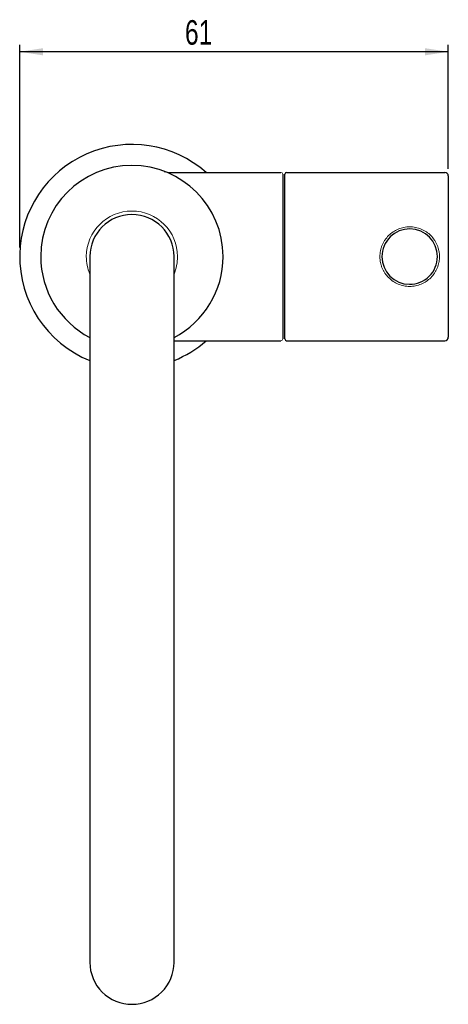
# Model space of a CAD drawing. Header units: millimetres. Extents: x 7 to 298, y -38 to 414.
# Tile 9 of 9: x 51 to 112, y 273 to 414. Entities that reach past the tile are written whole.
import ezdxf

# ---------------------------------------------------------------- set-up
doc = ezdxf.new("R2010")
doc.units = ezdxf.units.MM
doc.layers.add('DRAWINGS', color=7, linetype='Continuous')
doc.styles.add('SLDTEXTSTYLE0', font='TXT', dxfattribs={"width": 0.75})
doc.dimstyles.new('SLDDIMSTYLE0', dxfattribs={"dimtxt": 3.5, "dimasz": 3.302, "dimexe": 0, "dimexo": 0.0625, "dimgap": 0.875, "dimtad": 0, "dimtih": 1, "dimtoh": 1, "dimdec": 0, "dimrnd": 1e-09, "dimzin": 12, "dimdsep": 46, "dimtxsty": 'SLDTEXTSTYLE0', "dimsah": 1, "dimcen": 0.09, "dimadec": 0, "dimazin": 3, "dimtfac": 1, "dimtdec": 0, "dimtofl": 0, "dimtmove": 0, "dimatfit": 3, "dimfxl": 1, "dimfrac": 2, "dimtolj": 1, "dimtzin": 12, "dimarcsym": 0})

# ---------------------------------------------------------------- blocks, each defined once
blk = doc.blocks.new('_D_3')
at = {"layer": 'DRAWINGS'}
for p, q in [((51.22, 381.31), (51.22, 410.21)), ((112.31, 392.49), (112.31, 410.21)), ((112.31, 409.21), (51.22, 409.21))]:
    blk.add_line(p, q, dxfattribs=at)
for points in [[(51.22, 409.21), (54.52, 408.7), (54.52, 409.72)], [(112.31, 409.21), (109.01, 409.72), (109.01, 408.7)]]:
    blk.add_solid(points, dxfattribs=at)
at = {"layer": 'DRAWINGS', "insert": (74.77, 413.72), "char_height": 3.5, "attachment_point": 1, "style": 'SLDTEXTSTYLE0'}
blk.add_mtext('61', dxfattribs=at)

msp = doc.modelspace()

# ---------------------------------------------------------------- linework, layer by layer
at = {"color": 7, "linetype": 'Continuous', "lineweight": 25}
for p, q in [((72.69, 391.99), (88.46, 391.99)), ((89.26, 391.99), (111.81, 391.99)), ((88.71, 391.74), (88.71, 368.24)), ((89.01, 368.24), (89.01, 391.74)), ((112.31, 391.49), (112.31, 368.49)), ((54.41, 382.24), (54.41, 382.24)), ((61.21, 379.99), (61.21, 280.18)), ((73.21, 280.18), (73.21, 379.99)), ((54.41, 377.74), (54.41, 377.74)), ((73.21, 367.99), (88.46, 367.99)), ((89.26, 367.99), (111.81, 367.99)), ((61.21, 280.18), (61.21, 279.31)), ((73.21, 279.31), (73.21, 280.18))]:
    msp.add_line(p, q, dxfattribs=at)
for centre, radius, start, end in [((67.21, 379.99), 16, 48.5904, 178.8377), ((67.21, 379.99), 13, 0, 180), ((72.69, 394.48), 2.49, 249.2773, 270.0613), ((89.26, 391.74), 0.25, 90, 180), ((111.81, 391.49), 0.5, 0, 90), ((67.21, 379.99), 6, 90, 180), ((67.21, 379.99), 6, 0, 90), ((106.81, 379.99), 3.95, 89.3893, 180), ((106.81, 379.99), 3.95, 0, 89.3893), ((67.21, 379.99), 16, 178.8377, 247.9757), ((67.21, 379.99), 13, 180, 242.5136), ((67.21, 379.99), 13, 297.4864, 0), ((106.81, 379.99), 3.95, 180, 269.3893), ((106.81, 379.99), 3.95, 269.3893, 0), ((67.21, 379.99), 16, 292.0243, 311.4096), ((89.26, 368.24), 0.25, 180, 270), ((111.81, 368.49), 0.5, 270, 0), ((67.2, 279.32), 5.99, 180.0981, 270.1204), ((67.22, 279.32), 5.99, 269.8891, 359.8924)]:
    msp.add_arc(centre, radius, start, end, dxfattribs=at)
at = {"color": 144, "linetype": 'Continuous', "lineweight": 18}
for centre, radius, start, end in [((88.46, 391.74), 0.25, 0, 90), ((67.21, 379.99), 6.5, 0, 180), ((67.21, 379.99), 6.5, 180, 202.6199), ((67.21, 379.99), 6.5, 337.3801, 0), ((88.46, 368.24), 0.25, 270, 0)]:
    msp.add_arc(centre, radius, start, end, dxfattribs=at)
for points, knots in [([(102.56, 379.99), (102.56, 380.05), (102.56, 380.16), (102.58, 380.33), (102.59, 380.49), (102.61, 380.66), (102.66, 380.91), (102.74, 381.23), (102.88, 381.63), (103.06, 382), (103.35, 382.48), (103.79, 383.02), (104.43, 383.54), (105.17, 383.94), (105.97, 384.18), (106.81, 384.27), (107.65, 384.18), (108.46, 383.94), (109.2, 383.54), (109.84, 383.01), (110.28, 382.48), (110.56, 382), (110.74, 381.63), (110.88, 381.23), (110.98, 380.87), (111.03, 380.55), (111.06, 380.27), (111.06, 380.08), (111.06, 379.99)], [0, 0, 0, 0, 0.0125297, 0.025038, 0.0375448, 0.0500695, 0.0626318, 0.0937914, 0.1250688, 0.1563822, 0.1878007, 0.2502135, 0.3127035, 0.3752451, 0.4374775, 0.5000877, 0.5623697, 0.6249744, 0.6875712, 0.7499383, 0.8125876, 0.8438002, 0.8749163, 0.9062858, 0.9375441, 0.9583987, 0.9791872, 1, 1, 1, 1]), ([(111.06, 379.99), (111.06, 379.93), (111.06, 379.82), (111.05, 379.65), (111.03, 379.49), (111.01, 379.32), (110.97, 379.07), (110.88, 378.75), (110.74, 378.35), (110.56, 377.98), (110.28, 377.5), (109.84, 376.96), (109.19, 376.44), (108.46, 376.04), (107.65, 375.8), (106.81, 375.71), (105.97, 375.8), (105.17, 376.04), (104.43, 376.44), (103.79, 376.97), (103.35, 377.5), (103.06, 377.98), (102.88, 378.35), (102.74, 378.75), (102.65, 379.11), (102.6, 379.43), (102.57, 379.71), (102.56, 379.9), (102.56, 379.99)], [0, 0, 0, 0, 0.0125068, 0.0249924, 0.0374764, 0.0499783, 0.0625175, 0.0938064, 0.1252141, 0.1563656, 0.1876211, 0.2502373, 0.312693, 0.3750663, 0.4376218, 0.499839, 0.5624719, 0.6248892, 0.6874099, 0.7500543, 0.8123407, 0.843738, 0.8750377, 0.9062608, 0.9373738, 0.9582854, 0.9791305, 1, 1, 1, 1])]:
    msp.add_open_spline(points, degree=3, knots=knots, dxfattribs=at)

# ---------------------------------------------------------------- dimensions: what is measured, and where the dimension line sits
at = {"layer": 'DRAWINGS'}
dim = msp.add_linear_dim(base=(51.22, 411.99), p1=(112.31, 391.49), p2=(51.22, 380.31), dimstyle='SLDDIMSTYLE0', dxfattribs=at)
dim.commit()
dim.dimension.update_dxf_attribs({"geometry": '_D_3', "text_midpoint": (77.36, 411.99), "dimtype": 160})

doc.saveas('drawing.dxf')
